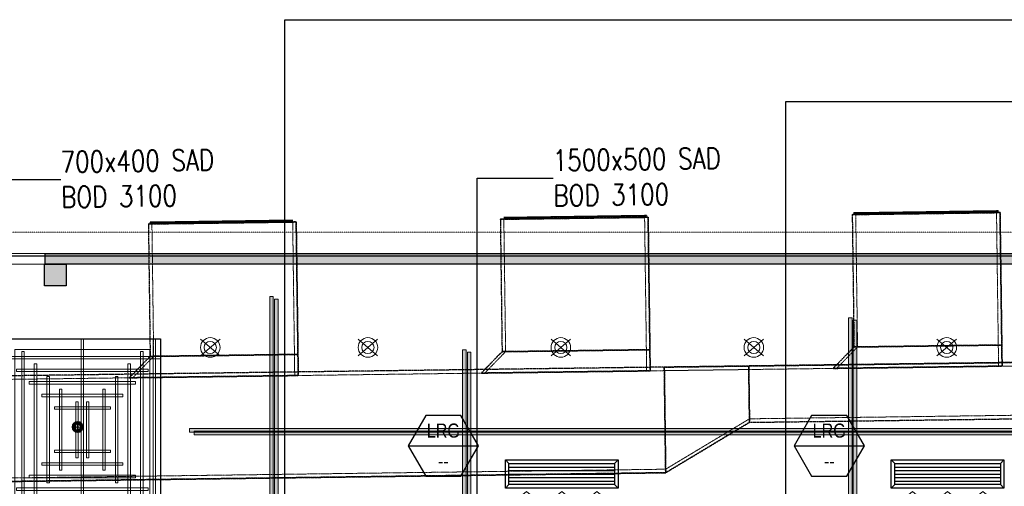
# Model space of a CAD drawing. Header units: millimetres. Extents: x -1097 to 62791, y -9731 to 18031.
# Tile 53 of 59: x 6408 to 13402, y 7325 to 10639. Entities that reach past the tile are written whole.
import ezdxf
from ezdxf.enums import TextEntityAlignment as Align

# ---------------------------------------------------------------- set-up
doc = ezdxf.new("R2010")
doc.units = ezdxf.units.MM
for name, pattern in [('( Dashed )', [0.75, 0.5, -0.25]), ('DASHED', [19.05, 12.7, -6.35]), ('Hidden 0_75', [1.5, 0.75, -0.75])]:
    doc.linetypes.add(name, pattern=pattern)
for name, color, linetype in [('0-MSC-MCP', 3, 'Continuous'), ('ACMV-EQP-SCHEDULE', 7, 'Continuous'), ('Flooring', 8, 'Continuous'), ('Legend', 7, 'Continuous')]:
    doc.layers.add(name, color=color, linetype=linetype)
for name, color, linetype, lineweight in [('00 Structural', 2, 'Continuous', 25), ('02 Furniture', 14, 'Continuous', 25), ('02_Elevation 00', 8, 'Continuous', 9), ('ACMV-XT-DUCT', 7, 'DASHED', 9), ('Ceiling', 14, 'Continuous', 9), ('E Celing Lighting', 5, 'DASHED', 5), ('Furniture', 14, 'Continuous', 9), ('Grey', 8, 'Continuous', 9), ('Lighting (Ceiling)', 160, 'Continuous', 15), ('MEP_Lighting (Walls)', 160, 'Continuous', 15), ('V-ANNO-TEXT', 7, 'Continuous', 5), ('V-DIFF', 6, 'Continuous', 25)]:
    doc.layers.add(name, color=color, linetype=linetype, lineweight=lineweight)
doc.layers.add('03 Partition', color=7, linetype='Continuous', lineweight=25, true_color=0x2776bb)
doc.layers.add('ACMV-RA-FLOW-ARROW', color=1, linetype='Continuous', lineweight=20, true_color=0xff0000)
for name, color, linetype, true_color in [('ACMV-DUCT-THERMAL-EXT-INS', 9, 'DASHED', 0x808080), ('ACMV-GRD', 30, 'Continuous', 0xff7f00), ('RCP LAYOUT', 9, 'Continuous', 0x808080)]:
    doc.layers.add(name, color=color, linetype=linetype, true_color=true_color)
doc.styles.add('Arial Narrow', font='ARIALN.TTF')
doc.styles.add('Romans', font='romans.shx', dxfattribs={"width": 0.8})
doc.styles.get("Standard").update_dxf_attribs({"font": 'arial.ttf', "width": 0.8})
doc.dimstyles.new('ISO-25', dxfattribs={"dimtxt": 2.5, "dimasz": 2.5, "dimexe": 1.25, "dimexo": 0.625, "dimtad": 1, "dimtxsty": 'Standard', "dimcen": 2.5, "dimadec": 0, "dimazin": 0, "dimtfac": 1, "dimtmove": 0, "dimatfit": 3, "dimfxl": 1, "dimarcsym": 0})

# ---------------------------------------------------------------- blocks, each defined once
blk = doc.blocks.new('tsf H external wall')
at = {"layer": '0-MSC-MCP', "ltscale": 0.25, "true_color": 0x808080}
h = blk.add_hatch(color=8, dxfattribs=at)
h.dxf.hatch_style = 1
h.paths.add_polyline_path([(1716442.64, -78125.1), (1716442.64, -78685.26), (1716439.64, -78685.26), (1716439.64, -78125.1)])
at = {"layer": '03 Partition', "color": 8, "ltscale": 0.25, "true_color": 0x808080}
blk.add_line((1716442.64, -78188.42), (1716442.64, -78685.26), dxfattribs=at)
blk.add_lwpolyline([(1716442.64, -78125.1), (1716442.64, -78685.26), (1716439.64, -78685.26), (1716439.64, -78125.1)], close=True, dxfattribs=at)
blk = doc.blocks.new('plnnnn')
at = {"layer": '02_Elevation 00', "color": 8, "ltscale": 0.25, "true_color": 0x808080}
blk.add_line((1723421.03, -77565.43), (1723539.27, -77565.43), dxfattribs=at)
at = {"layer": '02 Furniture', "color": 8, "true_color": 0x808080, "rotation": 90}
blk.add_blockref('tsf H external wall', (1645414.16, -1794005.07), dxfattribs=at)
blk = doc.blocks.new('usyer')
at = {"layer": 'Ceiling', "ltscale": 0.25, "true_color": 0x808080}
h = blk.add_hatch(color=8, dxfattribs=at)
h.dxf.hatch_style = 1
h.paths.add_polyline_path([(1722485.41, -78524.44), (1722486.41, -78524.44), (1722486.41, -78738.53), (1722485.41, -78738.53)])
h = blk.add_hatch(color=8, dxfattribs=at)
h.dxf.hatch_style = 1
h.paths.add_polyline_path([(1722647.28, -78530.36), (1722648.28, -78530.36), (1722648.28, -78738.53), (1722647.28, -78738.53)])
h = blk.add_hatch(color=8, dxfattribs=at)
h.dxf.hatch_style = 1
h.paths.add_polyline_path([(1722539.36, -78539.3), (1722540.36, -78539.3), (1722540.36, -78738.53), (1722539.36, -78738.53)])
h = blk.add_hatch(color=8, dxfattribs=at)
h.dxf.hatch_style = 1
h.paths.add_polyline_path([(1722815.9, -78561.36), (1722815.9, -78562.36), (1722462.98, -78562.36), (1722462.98, -78561.36)])
at = {"layer": 'Ceiling', "color": 8, "ltscale": 0.25, "true_color": 0x808080}
for points in [[(1722485.41, -78524.44), (1722486.41, -78524.44), (1722486.41, -78738.53), (1722485.41, -78738.53)], [(1722647.28, -78530.36), (1722648.28, -78530.36), (1722648.28, -78738.53), (1722647.28, -78738.53)], [(1722539.36, -78539.3), (1722540.36, -78539.3), (1722540.36, -78738.53), (1722539.36, -78738.53)], [(1722815.9, -78561.36), (1722815.9, -78562.36), (1722462.98, -78562.36), (1722462.98, -78561.36)]]:
    blk.add_lwpolyline(points, close=True, dxfattribs=at)
blk = doc.blocks.new('kinsegryumj')
at = {"layer": 'MEP_Lighting (Walls)', "color": 8, "true_color": 0x808080}
for p, q in [((1724668.3, -80218.77), (1724673.75, -80223.42)), ((1724673.75, -80218.77), (1724668.3, -80223.42))]:
    blk.add_line(p, q, dxfattribs=at)
for radius in [2.74, 1.71]:
    blk.add_circle((1724671.03, -80221.09), radius, dxfattribs=at)
blk = doc.blocks.new('vbiig4')
at = {"layer": 'E Celing Lighting'}
for p in [(-2202.23, 1682.41), (-2158.14, 1682.41), (-2104.19, 1682.41), (-2050.23, 1682.41), (-1996.27, 1682.41)]:
    blk.add_blockref('kinsegryumj', p, dxfattribs=at)
blk = doc.blocks.new('steel cols')
at = {"layer": '00 Structural', "ltscale": 0.25, "true_color": 0x808080}
h = blk.add_hatch(color=8, dxfattribs=at)
h.dxf.hatch_style = 1
h.paths.add_polyline_path([(1723381.98, -77443.61), (1723381.98, -77449.61), (1723387.98, -77449.61), (1723387.98, -77443.61)])
at = {"layer": '00 Structural', "color": 8, "ltscale": 0.25, "true_color": 0x808080}
blk.add_lwpolyline([(1723381.98, -77443.61), (1723387.98, -77443.61), (1723387.98, -77449.61), (1723381.98, -77449.61)], close=True, dxfattribs=at)
blk = doc.blocks.new('columns by us')
at = {"layer": '00 Structural', "color": 8, "true_color": 0x808080}
blk.add_blockref('steel cols', (157.15, -121.82), dxfattribs=at)
blk = doc.blocks.new('cl')
at = {"layer": 'Lighting (Ceiling)', "true_color": 0x808080}
h = blk.add_hatch(color=8, dxfattribs=at)
h.dxf.hatch_style = 1
h.paths.add_polyline_path([(1.53, 0.03, 1), (-1.53, 0.03, 1)])
h.paths.add_polyline_path([(-0.81, 0.03, -1), (0.81, 0.03, -1)], flags=16)
at = {"layer": 'Lighting (Ceiling)', "color": 8, "true_color": 0x808080}
for p, q in [((-1.53, 0.03), (1.53, 0.03)), ((0, 1.56), (0, -1.5))]:
    blk.add_line(p, q, dxfattribs=at)
for radius in [1.53, 0.806]:
    blk.add_circle((0, 0.03), radius, dxfattribs=at)
blk = doc.blocks.new('iserb jk')
at = {"layer": 'E Celing Lighting'}
blk.add_blockref('cl', (1718134.93, -79726.45), dxfattribs=at)
blk = doc.blocks.new('ceiling inst 2')
at = {"color": 8, "lineweight": 0, "ltscale": 0.25, "true_color": 0x808080}
for points in [[(1722740.06, -79108.62), (1722783.85, -79108.62), (1722783.85, -79057.79), (1722740.06, -79057.79)], [(1722743.06, -79105.62), (1722780.85, -79105.62), (1722780.85, -79060.79), (1722743.06, -79060.79)]]:
    blk.add_lwpolyline(points, close=True, dxfattribs=at)
at = {"layer": 'Ceiling', "color": 8, "lineweight": 0, "ltscale": 0.25, "true_color": 0x808080}
for points in [[(1722741.47, -79108.62), (1722742.17, -79108.62), (1722742.17, -79057.79), (1722741.47, -79057.79)], [(1722761.6, -79108.62), (1722762.31, -79108.62), (1722762.31, -79057.79), (1722761.6, -79057.79)], [(1722782.44, -79108.62), (1722781.74, -79108.62), (1722781.74, -79057.79), (1722782.44, -79057.79)], [(1722744.99, -79105.1), (1722745.69, -79105.1), (1722745.69, -79061.31), (1722744.99, -79061.31)], [(1722778.22, -79105.1), (1722778.93, -79105.1), (1722778.93, -79061.31), (1722778.22, -79061.31)], [(1722783.85, -79063.42), (1722740.06, -79063.42), (1722740.06, -79062.72), (1722783.85, -79062.72)], [(1722748.5, -79101.58), (1722749.21, -79101.58), (1722749.21, -79064.83), (1722748.5, -79064.83)], [(1722774.7, -79101.58), (1722775.41, -79101.58), (1722775.41, -79064.83), (1722774.7, -79064.83)], [(1722780.33, -79066.24), (1722780.33, -79066.94), (1722743.58, -79066.94), (1722743.58, -79066.24)], [(1722776.82, -79069.76), (1722776.82, -79070.46), (1722747.1, -79070.46), (1722747.1, -79069.76)], [(1722752.02, -79098.06), (1722752.73, -79098.06), (1722752.73, -79068.35), (1722752.02, -79068.35)], [(1722771.19, -79098.06), (1722771.89, -79098.06), (1722771.89, -79068.35), (1722771.19, -79068.35)], [(1722756.25, -79094.54), (1722755.54, -79094.54), (1722755.54, -79071.87), (1722756.25, -79071.87)], [(1722767.67, -79094.54), (1722768.37, -79094.54), (1722768.37, -79071.87), (1722767.67, -79071.87)], [(1722773.3, -79073.27), (1722773.3, -79073.98), (1722750.62, -79073.98), (1722750.62, -79073.27)], [(1722760.82, -79091.03), (1722760.12, -79091.03), (1722760.12, -79075.38), (1722760.82, -79075.38)], [(1722763.09, -79091.03), (1722763.8, -79091.03), (1722763.8, -79075.38), (1722763.09, -79075.38)], [(1722769.78, -79076.79), (1722769.78, -79077.5), (1722754.14, -79077.5), (1722754.14, -79076.79)], [(1722769.78, -79089.62), (1722769.78, -79088.91), (1722754.14, -79088.91), (1722754.14, -79089.62)], [(1722773.3, -79093.14), (1722773.3, -79092.43), (1722750.62, -79092.43), (1722750.62, -79093.14)], [(1722776.81, -79096.65), (1722776.81, -79095.95), (1722747.1, -79095.95), (1722747.1, -79096.65)], [(1722780.33, -79100.17), (1722780.33, -79099.47), (1722743.58, -79099.47), (1722743.58, -79100.17)], [(1722783.85, -79102.99), (1722740.06, -79102.99), (1722740.06, -79103.69), (1722783.85, -79103.69)]]:
    blk.add_lwpolyline(points, close=True, dxfattribs=at)
blk = doc.blocks.new('grid 2')
at = {"color": 8, "ltscale": 0.25, "true_color": 0x808080}
blk.add_lwpolyline([(1721746.24, -78535.54), (1721746.24, -78738.84), (1721658.66, -78738.84), (1721658.66, -78992.95), (1721877.62, -78992.95), (1721877.62, -79196.24), (1721527.29, -79196.24), (1721527.29, -79145.42), (1721483.5, -79145.42), (1721483.5, -78942.13), (1721527.29, -78942.13), (1721527.29, -78789.66), (1721483.5, -78789.66), (1721483.5, -78535.54)], close=True, dxfattribs=at)
at = {"layer": 'Flooring', "color": 8, "ltscale": 0.25, "true_color": 0x808080}
blk.add_lwpolyline([(1721906.16, -78870.12, -0.943473), (1721833.91, -78865.91), (1721778.56, -78865.54), (1721778.56, -78747.53), (1721976.22, -78747.52, -0.340693), (1722275.42, -78512.44), (1721509.19, -78512.44, 0.394212), (1721454.19, -78567.44), (1721454.19, -78812.39, -1.031559), (1721454.19, -78919.4), (1721454.19, -79157.98), (1721499.19, -79157.98), (1721499.19, -79214.98), (1721906.18, -79214.98), (1721906.16, -78870.06)], format="xyb", dxfattribs=at)
at = {"color": 8, "true_color": 0x808080}
blk.add_blockref('ceiling inst 2', (-1037.61, 522.25), dxfattribs=at)
at = {"layer": 'Ceiling', "color": 8, "true_color": 0x808080}
blk.add_blockref('usyer', (-707.35, 0), dxfattribs=at)
blk = doc.blocks.new('IRISH HOUSE-RCP LAYOUT')
at = {"layer": 'Furniture', "color": 8, "ltscale": 0.25, "true_color": 0x808080}
blk.add_lwpolyline([(20816.5, 8977.7), (1459, 8977.7, 0.414152), (-41.7, 7586.2), (-41.9, 944, 0.95654), (-42, -944), (-42.2, -7416.7), (-194.6, -7416.7), (-194.6, -9019.3), (1106, -9019.3), (1106, -8866.9), (11438.4, -8866.9)], format="xyb", dxfattribs=at)
at = {"layer": 'Grey', "color": 8, "linetype": '( Dashed )', "ltscale": 0.2, "true_color": 0x808080}
blk.add_lwpolyline([(20817, 8977.8), (20816.5, 9130.1), (1461.7, 9130.1, 0.414155), (-194.1, 7589), (-194.3, 1080, 0.836103), (-194.4, -1080), (-194.6, -7264.3), (-347, -7264.3), (-347, -9171.7), (1258.4, -9171.7), (1258.4, -9019.3), (11438.4, -9019.3), (11438.4, -8866.9)], format="xyb", dxfattribs=at)
at = {"xscale": 25.4, "yscale": 25.4, "zscale": 25.4}
blk.add_blockref('grid 2', (-43724944.7, 2003175.6), dxfattribs=at)
at = {"layer": '00 Structural', "color": 8, "true_color": 0x808080, "xscale": 25.4, "yscale": 25.4, "zscale": 25.4}
blk.add_blockref('columns by us', (-43771308.8, 1979063.5), dxfattribs=at)
at = {"layer": 'Ceiling', "color": 8, "true_color": 0x808080, "xscale": 25.4, "yscale": 25.4, "zscale": 25.4}
blk.add_blockref('usyer', (-43742945.3, 2003193.7), dxfattribs=at)
at = {"layer": 'E Celing Lighting', "color": 8, "true_color": 0x808080, "xscale": 25.4, "yscale": 25.4, "zscale": 25.4}
for name, p in [('iserb jk', (-43633807.3, 2032797.3)), ('vbiig4', (-43742945.3, 2003193.7))]:
    blk.add_blockref(name, p, dxfattribs=at)
at = {"layer": 'Grey', "color": 8, "true_color": 0x808080, "xscale": 25.4, "yscale": 25.4, "zscale": 25.4}
blk.add_blockref('plnnnn', (-43771308.8, 1979063.5), dxfattribs=at)
blk = doc.blocks.new('RA-LBG-750x150')
at = {"layer": 'ACMV-GRD'}
for p, q in [((-375, 75), (-400, 100)), ((375, 75), (400, 100)), ((-375, -75), (-400, -100)), ((375, -75), (400, -100))]:
    blk.add_line(p, q, dxfattribs=at)
at = {"layer": 'ACMV-GRD', "color": 8, "true_color": 0x808080}
for p, q in [((-375, 50), (375, 50)), ((-375, 25), (375, 25)), ((-375, 0), (375, 0)), ((-375, -25), (375, -25)), ((-375, -50), (375, -50))]:
    blk.add_line(p, q, dxfattribs=at)
at = {"layer": 'ACMV-GRD'}
for points in [[(-400, 100), (400, 100), (400, -100), (-400, -100)], [(-375, 75), (375, 75), (375, -75), (-375, -75)]]:
    blk.add_lwpolyline(points, close=True, dxfattribs=at)
at = {"layer": 'ACMV-RA-FLOW-ARROW'}
for points in [[(-250, -125), (-325, -185), (-295, -185), (-295, -215), (-205, -215), (-205, -185), (-175, -185), (-250, -125)], [(0, -125), (-75, -185), (-45, -185), (-45, -215), (45, -215), (45, -185), (75, -185), (0, -125)], [(250, -125), (175, -185), (205, -185), (205, -215), (295, -215), (295, -185), (325, -185), (250, -125)]]:
    blk.add_lwpolyline(points, dxfattribs=at)
blk = doc.blocks.new('AIR Terminal Tag')
at = {"layer": 'Legend'}
blk.add_line((-250, 0), (250, 0), dxfattribs=at)
blk.add_lwpolyline([(-125, 216.5), (-250, 0), (-125, -216.5), (125, -216.5), (250, 0), (125, 216.5)], close=True, dxfattribs=at)
at = {"layer": 'Legend', "style": 'Arial Narrow'}
for tag, p in [('AIR_TERMINAL_TYPE_NUMBER', (0, 108.3)), ('CFM', (0, -108.3))]:
    blk.add_attdef(tag, text='', height=100, dxfattribs=at).set_placement(p, align=Align.MIDDLE_CENTER)
blk = doc.blocks.new('A$C4ac76d66')
at = {"layer": 'ACMV-DUCT-THERMAL-EXT-INS', "linetype": 'Hidden 0_75'}
for p, q in [((2901.8, 9330.4), (1851.9, 9316.4)), ((1851.9, 9316.4), (2901.8, 9330.4)), ((1851.9, 9316.4), (1864.5, 8376)), ((1851.9, 9316.4), (1864.5, 8376)), ((2914.4, 8390), (2901.8, 9330.4)), ((2901.8, 9330.4), (2914.4, 8390)), ((-2097.7, 9263.8), (-3147.6, 9249.8)), ((-3147.6, 9249.8), (-2097.7, 9263.8)), ((-3147.6, 9249.8), (-3135.1, 8309.3)), ((-3147.6, 9249.8), (-3135.1, 8309.3)), ((-2083.2, 8173.4), (-2097.7, 9263.8)), ((-2097.7, 9263.8), (-2083.2, 8173.4)), ((402.1, 9297.1), (-647.8, 9283.1)), ((-647.8, 9283.1), (402.1, 9297.1)), ((-647.8, 9283.1), (-635.3, 8342.7)), ((-647.8, 9283.1), (-635.3, 8342.7)), ((416.6, 8206.7), (402.1, 9297.1)), ((402.1, 9297.1), (416.6, 8206.7)), ((-2085.2, 8323.3), (-3135.1, 8309.3)), ((-3135.1, 8309.3), (-2085.2, 8323.3)), ((-3135.1, 8309.3), (-2085.2, 8323.3)), ((-2085.2, 8323.3), (-3135.1, 8309.3)), ((-635.3, 8342.7), (-783.3, 8190.7)), ((-783.3, 8190.7), (-635.3, 8342.7)), ((414.6, 8356.7), (-635.3, 8342.7)), ((414.6, 8356.7), (-635.3, 8342.7)), ((-635.3, 8342.7), (414.6, 8356.7)), ((-635.3, 8342.7), (414.6, 8356.7)), ((1716.5, 8224), (1864.5, 8376)), ((1864.5, 8376), (1716.5, 8224)), ((1864.5, 8376), (2914.4, 8390)), ((2914.4, 8390), (1864.5, 8376)), ((2914.4, 8390), (1864.5, 8376)), ((1864.5, 8376), (2914.4, 8390)), ((2914.4, 8390), (2916.4, 8240)), ((2916.4, 8240), (2914.4, 8390)), ((-3283.1, 8157.4), (-3135.1, 8309.3)), ((-3135.1, 8309.3), (-3283.1, 8157.4)), ((5538.4, 8299.9), (516.9, 8233)), ((516.9, 8233), (5538.4, 8299.9)), ((516.9, 8233), (-5841.6, 8148.3)), ((516.9, 8233), (-5841.6, 8148.3)), ((-783.3, 8190.7), (416.6, 8206.7)), ((416.6, 8206.7), (-783.3, 8190.7)), ((526.9, 7483.1), (516.9, 8233)), ((516.9, 8233), (526.9, 7483.1)), ((526.9, 7483.1), (516.9, 8233)), ((516.9, 8233), (526.9, 7483.1)), ((1116.9, 8241), (1122.2, 7841)), ((1122.2, 7841), (1116.9, 8241)), ((1116.9, 8241), (1122.2, 7841)), ((1122.2, 7841), (1116.9, 8241)), ((2916.4, 8240), (1716.5, 8224)), ((1716.5, 8224), (2916.4, 8240)), ((-2083.2, 8173.4), (-3283.1, 8157.4)), ((-3283.1, 8157.4), (-2083.2, 8173.4)), ((1122.2, 7841), (526.9, 7483.1)), ((526.9, 7483.1), (1122.2, 7841)), ((1122.2, 7841), (5543.7, 7900)), ((1122.2, 7841), (5543.7, 7900)), ((-5831.6, 7398.3), (526.9, 7483.1)), ((526.9, 7483.1), (-5831.6, 7398.3))]:
    blk.add_line(p, q, dxfattribs=at)
at = {"layer": 'ACMV-XT-DUCT', "ltscale": 0.1}
for p, q in [((1876.9, 9316.7), (2876.8, 9330.1)), ((1889.5, 8376.3), (1876.9, 9316.7)), ((2876.8, 9330.1), (2889.4, 8389.6)), ((-3122.6, 9250.1), (-2122.7, 9263.4)), ((-3110.1, 8309.7), (-3122.6, 9250.1)), ((-2122.7, 9263.4), (-2110.2, 8323)), ((-622.8, 9283.4), (377.1, 9296.7)), ((-610.3, 8343), (-622.8, 9283.4)), ((377.1, 9296.7), (389.6, 8356.3)), ((-3110.1, 8309.7), (-2110.2, 8323)), ((-610.3, 8343), (389.6, 8356.3)), ((1889.5, 8376.3), (2889.4, 8389.6)), ((1117.2, 8216), (5503.7, 8274.5)), ((-5841.3, 8123.3), (517.3, 8208)), ((1117.2, 8216), (517.3, 8208)), ((517.3, 8208), (1117.2, 8216)), ((517.3, 8208), (526.6, 7508.1)), ((517.3, 8208), (517.3, 8208)), ((517.3, 8208), (526.6, 7508.1)), ((526.6, 7508.1), (517.3, 8208)), ((1121.9, 7866), (1117.2, 8216)), ((1121.9, 7866), (1117.2, 8216)), ((1117.2, 8216), (1121.9, 7866)), ((5508.4, 7924.5), (1121.9, 7866)), ((1121.9, 7866), (526.6, 7508.1)), ((1121.9, 7866), (526.6, 7508.1)), ((1121.9, 7866), (1121.9, 7866)), ((526.6, 7508.1), (-5831.9, 7423.3)), ((526.6, 7508.1), (526.6, 7508.1))]:
    blk.add_line(p, q, dxfattribs=at)
at = {"layer": 'ACMV-XT-DUCT', "ltscale": 0.1, "extrusion": (0, 0, -1)}
for p, q in [((-2110.2, 8323), (-3110.1, 8309.7)), ((-3110.1, 8309.7), (-2110.2, 8323)), ((-2110.2, 8323), (-2108.2, 8173)), ((-2108.2, 8173), (-2110.2, 8323)), ((-2110.2, 8323), (-2110.2, 8323)), ((-758.3, 8191), (-610.3, 8343)), ((-758.3, 8191), (-610.3, 8343)), ((389.6, 8356.3), (-610.3, 8343)), ((-610.3, 8343), (389.6, 8356.3)), ((-610.3, 8343), (-610.3, 8343)), ((389.6, 8356.3), (391.6, 8206.3)), ((391.6, 8206.3), (389.6, 8356.3)), ((389.6, 8356.3), (389.6, 8356.3)), ((1741.5, 8224.3), (1889.5, 8376.3)), ((1741.5, 8224.3), (1889.5, 8376.3)), ((2889.4, 8389.6), (1889.5, 8376.3)), ((1889.5, 8376.3), (2889.4, 8389.6)), ((1889.5, 8376.3), (1889.5, 8376.3)), ((2889.4, 8389.6), (2891.4, 8239.7)), ((2891.4, 8239.7), (2889.4, 8389.6)), ((2889.4, 8389.6), (2889.4, 8389.6)), ((-3258.1, 8157.7), (-3110.1, 8309.7)), ((-3258.1, 8157.7), (-3110.1, 8309.7)), ((-3110.1, 8309.7), (-3110.1, 8309.7)), ((391.6, 8206.3), (-758.3, 8191)), ((-758.3, 8191), (391.6, 8206.3)), ((-758.3, 8191), (-758.3, 8191)), ((391.6, 8206.3), (391.6, 8206.3)), ((2891.4, 8239.7), (1741.5, 8224.3)), ((1741.5, 8224.3), (2891.4, 8239.7)), ((1741.5, 8224.3), (1741.5, 8224.3)), ((2891.4, 8239.7), (2891.4, 8239.7)), ((-2108.2, 8173), (-3258.1, 8157.7)), ((-3258.1, 8157.7), (-2108.2, 8173)), ((-3258.1, 8157.7), (-3258.1, 8157.7)), ((-2108.2, 8173), (-2108.2, 8173))]:
    blk.add_line(p, q, dxfattribs=at)
at = {"layer": 'V-DIFF'}
for p, q in [((377.2, 9306.2), (-623.3, 9292.9)), ((-623.3, 9292.9), (377.2, 9306.2)), ((376.9, 9309.2), (-623, 9295.9)), ((-623, 9295.9), (376.9, 9309.2)), ((376.9, 9309.2), (-623, 9295.9)), ((-623, 9295.9), (376.9, 9309.2)), ((376.9, 9306.2), (-623, 9292.9)), ((-623, 9292.9), (376.9, 9306.2)), ((-623, 9292.9), (376.9, 9306.2)), ((-623, 9292.9), (376.9, 9306.2)), ((-623, 9292.9), (376.9, 9306.2)), ((-623, 9292.9), (376.9, 9306.2)), ((389.4, 9309.4), (376.9, 9309.2)), ((376.9, 9309.2), (389.4, 9309.4)), ((376.9, 9309.2), (376.9, 9306.2)), ((376.9, 9306.2), (376.9, 9309.2)), ((376.9, 9309.2), (376.9, 9309.2)), ((376.9, 9309.2), (376.9, 9309.2)), ((376.9, 9309.2), (376.9, 9306.2)), ((377.1, 9296.7), (376.9, 9309.2)), ((376.9, 9309.2), (377.1, 9296.7)), ((376.9, 9306.2), (376.9, 9309.2)), ((376.9, 9309.2), (376.9, 9309.2)), ((376.9, 9306.2), (389.4, 9306.4)), ((376.9, 9306.2), (389.4, 9306.4)), ((376.9, 9306.2), (376.9, 9306.2)), ((376.9, 9306.2), (377.1, 9296.7)), ((377.1, 9296.7), (376.9, 9306.2)), ((376.9, 9306.2), (376.9, 9306.2)), ((376.9, 9306.2), (376.9, 9306.2)), ((376.9, 9306.2), (377.1, 9296.7)), ((377.1, 9296.7), (376.9, 9306.2)), ((376.9, 9306.2), (376.9, 9306.2)), ((377.2, 9306.2), (377.2, 9306.2)), ((377.2, 9306.2), (377.4, 9296.7)), ((377.4, 9296.7), (377.2, 9306.2)), ((389.4, 9309.4), (389.4, 9309.4)), ((389.4, 9309.4), (389.4, 9306.4)), ((389.4, 9306.4), (389.4, 9309.4)), ((389.4, 9306.4), (389.4, 9306.4)), ((1864.3, 9329.1), (1876.8, 9329.2)), ((1876.8, 9329.2), (1864.3, 9329.1)), ((1864.3, 9329.1), (1864.3, 9326.1)), ((1864.3, 9326.1), (1864.3, 9329.1)), ((1864.3, 9329.1), (1864.3, 9329.1)), ((1876.8, 9326.2), (1864.3, 9326.1)), ((1876.8, 9326.2), (1864.3, 9326.1)), ((1864.3, 9326.1), (1864.3, 9326.1)), ((2877, 9339.6), (1876.5, 9326.2)), ((1876.5, 9326.2), (2877, 9339.6)), ((1876.5, 9326.2), (1876.5, 9326.2)), ((1876.6, 9316.7), (1876.5, 9326.2)), ((1876.6, 9316.7), (1876.5, 9326.2)), ((2877.1, 9330.1), (1876.6, 9316.7)), ((1876.6, 9316.7), (2877.1, 9330.1)), ((1876.6, 9316.7), (1876.6, 9316.7)), ((2876.7, 9342.6), (1876.8, 9329.2)), ((1876.8, 9329.2), (2876.7, 9342.6)), ((2876.7, 9342.6), (1876.8, 9329.2)), ((1876.8, 9329.2), (2876.7, 9342.6)), ((1876.8, 9326.2), (2876.7, 9339.6)), ((1876.8, 9326.2), (2876.7, 9339.6)), ((1876.8, 9326.2), (2876.7, 9339.6)), ((1876.8, 9326.2), (2876.7, 9339.6)), ((2876.7, 9339.6), (1876.8, 9326.2)), ((1876.8, 9326.2), (2876.7, 9339.6)), ((1876.8, 9329.2), (1876.9, 9316.7)), ((1876.8, 9326.2), (1876.8, 9329.2)), ((1876.8, 9329.2), (1876.8, 9329.2)), ((1876.8, 9329.2), (1876.8, 9329.2)), ((1876.8, 9329.2), (1876.8, 9326.2)), ((1876.9, 9316.7), (1876.8, 9329.2)), ((1876.8, 9329.2), (1876.8, 9329.2)), ((1876.8, 9329.2), (1876.8, 9326.2)), ((1876.8, 9326.2), (1876.8, 9329.2)), ((1876.9, 9316.7), (1876.8, 9326.2)), ((1876.8, 9326.2), (1876.8, 9326.2)), ((1876.8, 9326.2), (1876.8, 9326.2)), ((1876.8, 9326.2), (1876.9, 9316.7)), ((1876.8, 9326.2), (1876.8, 9326.2)), ((1876.9, 9316.7), (1876.8, 9326.2)), ((1876.9, 9316.7), (1876.8, 9326.2)), ((1876.8, 9326.2), (1876.8, 9326.2)), ((1876.9, 9316.7), (2876.8, 9330.1)), ((1876.9, 9316.7), (2876.8, 9330.1)), ((1876.9, 9316.7), (2876.8, 9330.1)), ((1876.9, 9316.7), (2876.8, 9330.1)), ((2876.8, 9330.1), (1876.9, 9316.7)), ((1876.9, 9316.7), (2876.8, 9330.1)), ((1876.9, 9316.7), (1876.9, 9316.7)), ((1876.9, 9316.7), (1876.9, 9316.7)), ((1876.9, 9316.7), (1876.9, 9316.7)), ((2889.2, 9342.7), (2876.7, 9342.6)), ((2876.7, 9342.6), (2889.2, 9342.7)), ((2876.7, 9342.6), (2876.7, 9342.6)), ((2876.7, 9342.6), (2876.7, 9339.6)), ((2876.8, 9330.1), (2876.7, 9342.6)), ((2876.7, 9342.6), (2876.8, 9330.1)), ((2876.7, 9339.6), (2876.7, 9342.6)), ((2876.7, 9342.6), (2876.7, 9342.6)), ((2876.7, 9342.6), (2876.7, 9339.6)), ((2876.7, 9339.6), (2876.7, 9342.6)), ((2876.7, 9342.6), (2876.7, 9342.6)), ((2876.7, 9339.6), (2889.2, 9339.7)), ((2876.7, 9339.6), (2889.2, 9339.7)), ((2876.7, 9339.6), (2876.7, 9339.6)), ((2876.7, 9339.6), (2876.8, 9330.1)), ((2876.8, 9330.1), (2876.7, 9339.6)), ((2876.7, 9339.6), (2876.7, 9339.6)), ((2876.7, 9339.6), (2876.7, 9339.6)), ((2876.7, 9339.6), (2876.8, 9330.1)), ((2876.8, 9330.1), (2876.7, 9339.6)), ((2876.7, 9339.6), (2876.7, 9339.6)), ((2876.8, 9330.1), (2876.8, 9330.1)), ((2876.8, 9330.1), (2876.8, 9330.1)), ((2876.8, 9330.1), (2876.8, 9330.1)), ((2877, 9339.6), (2877, 9339.6)), ((2877, 9339.6), (2877.1, 9330.1)), ((2877.1, 9330.1), (2877, 9339.6)), ((2877.1, 9330.1), (2877.1, 9330.1)), ((2889.2, 9342.7), (2889.2, 9342.7)), ((2889.2, 9342.7), (2889.2, 9339.7)), ((2889.2, 9339.7), (2889.2, 9342.7)), ((2889.2, 9339.7), (2889.2, 9339.7)), ((-3135.3, 9262.4), (-3122.8, 9262.6)), ((-3122.8, 9262.6), (-3135.3, 9262.4)), ((-3135.3, 9262.4), (-3135.2, 9259.4)), ((-3135.2, 9259.4), (-3135.3, 9262.4)), ((-3135.3, 9262.4), (-3135.3, 9262.4)), ((-3122.7, 9259.6), (-3135.2, 9259.4)), ((-3122.7, 9259.6), (-3135.2, 9259.4)), ((-3135.2, 9259.4), (-3135.2, 9259.4)), ((-2122.5, 9272.9), (-3123, 9259.6)), ((-3123, 9259.6), (-2122.5, 9272.9)), ((-3123, 9259.6), (-3123, 9259.6)), ((-3122.9, 9250.1), (-3123, 9259.6)), ((-3122.9, 9250.1), (-3123, 9259.6)), ((-2122.4, 9263.4), (-3122.9, 9250.1)), ((-3122.9, 9250.1), (-2122.4, 9263.4)), ((-3122.9, 9250.1), (-3122.9, 9250.1)), ((-2122.9, 9275.9), (-3122.8, 9262.6)), ((-3122.8, 9262.6), (-2122.9, 9275.9)), ((-2122.9, 9275.9), (-3122.8, 9262.6)), ((-3122.8, 9262.6), (-2122.9, 9275.9)), ((-3122.8, 9262.6), (-3122.8, 9262.6)), ((-3122.8, 9262.6), (-3122.7, 9259.6)), ((-3122.7, 9259.6), (-3122.8, 9262.6)), ((-3122.8, 9262.6), (-3122.6, 9250.1)), ((-3122.7, 9259.6), (-3122.8, 9262.6)), ((-3122.8, 9262.6), (-3122.8, 9262.6)), ((-3122.8, 9262.6), (-3122.8, 9262.6)), ((-3122.8, 9262.6), (-3122.7, 9259.6)), ((-3122.6, 9250.1), (-3122.8, 9262.6)), ((-2122.8, 9272.9), (-3122.7, 9259.6)), ((-3122.7, 9259.6), (-2122.8, 9272.9)), ((-3122.7, 9259.6), (-2122.8, 9272.9)), ((-3122.7, 9259.6), (-2122.8, 9272.9)), ((-3122.7, 9259.6), (-2122.8, 9272.9)), ((-3122.7, 9259.6), (-2122.8, 9272.9)), ((-3122.7, 9259.6), (-3122.7, 9259.6)), ((-3122.6, 9250.1), (-3122.7, 9259.6)), ((-3122.6, 9250.1), (-3122.7, 9259.6)), ((-3122.7, 9259.6), (-3122.7, 9259.6)), ((-3122.6, 9250.1), (-3122.7, 9259.6)), ((-3122.7, 9259.6), (-3122.7, 9259.6)), ((-3122.7, 9259.6), (-3122.7, 9259.6)), ((-3122.7, 9259.6), (-3122.6, 9250.1)), ((-2122.7, 9263.4), (-3122.6, 9250.1)), ((-3122.6, 9250.1), (-2122.7, 9263.4)), ((-3122.6, 9250.1), (-2122.7, 9263.4)), ((-3122.6, 9250.1), (-2122.7, 9263.4)), ((-3122.6, 9250.1), (-2122.7, 9263.4)), ((-3122.6, 9250.1), (-2122.7, 9263.4)), ((-3122.6, 9250.1), (-3122.6, 9250.1)), ((-3122.6, 9250.1), (-3122.6, 9250.1)), ((-3122.6, 9250.1), (-3122.6, 9250.1)), ((377.4, 9296.7), (-623.1, 9283.4)), ((-623.1, 9283.4), (377.4, 9296.7)), ((377.1, 9296.7), (-622.8, 9283.4)), ((-622.8, 9283.4), (377.1, 9296.7)), ((-622.8, 9283.4), (377.1, 9296.7)), ((-622.8, 9283.4), (377.1, 9296.7)), ((-622.8, 9283.4), (377.1, 9296.7)), ((-622.8, 9283.4), (377.1, 9296.7)), ((377.1, 9296.7), (377.1, 9296.7)), ((377.1, 9296.7), (377.1, 9296.7)), ((377.1, 9296.7), (377.1, 9296.7)), ((377.4, 9296.7), (377.4, 9296.7))]:
    blk.add_line(p, q, dxfattribs=at)
at = {"layer": 'V-ANNO-TEXT', "char_height": 150, "attachment_point": 4, "rotation": 0.76357, "style": 'Romans'}
for s, insert, width in [('700x400 SAD\\PBOD 3100', (-3769.7, 9565.1), 2568.607), ('1500x500 SAD\\PBOD 3100', (-273.4, 9575.8), 2799.493)]:
    blk.add_mtext(s, dxfattribs=dict(at, insert=insert, width=width))
at = {"color": 0}
for points in [[(-4433.9, 8126.6), (-4433.9, 9565.1), (-3769.7, 9565.1)], [(-812.4, 5615.6), (-812.4, 9575.8), (-273.4, 9575.8)]]:
    blk.add_leader(points, dimstyle='ISO-25', override={"dimasz": 175, "dimtad": 0}, dxfattribs=at)

msp = doc.modelspace()

# ---------------------------------------------------------------- block references
at = {"color": 8, "true_color": 0x808080}
msp.add_blockref('A$C4ac76d66', (10470.3, -61.4), dxfattribs=at)
for p in [(10258.6, 7412.4), (12999.7, 7412.4)]:
    msp.add_blockref('RA-LBG-750x150', p)
at = {"layer": 'Legend'}
for p in [(9417.8, 7612.7), (12158.8, 7612.7)]:
    msp.add_blockref('AIR Terminal Tag', p, dxfattribs=at).add_auto_attribs({'CFM': '--', 'AIR_TERMINAL_TYPE_NUMBER': 'LRG'})
at = {"layer": 'RCP LAYOUT'}
msp.add_blockref('IRISH HOUSE-RCP LAYOUT', (0, 0), dxfattribs=at)

# ---------------------------------------------------------------- leaders
at = {"layer": 'ACMV-EQP-SCHEDULE'}
for points, override in [([(8292.7, 5191.9), (8292.7, 10638.7), (16484.4, 10638.7)], {"dimasz": 150, "dimtad": 0}), ([(11849.5, 5643.4), (11849.5, 10057.4), (16485.2, 10057.4)], {"dimasz": 150, "dimgap": 0.625, "dimtad": 0})]:
    msp.add_leader(points, dimstyle='ISO-25', override=override, dxfattribs=at)

doc.saveas('drawing.dxf')
